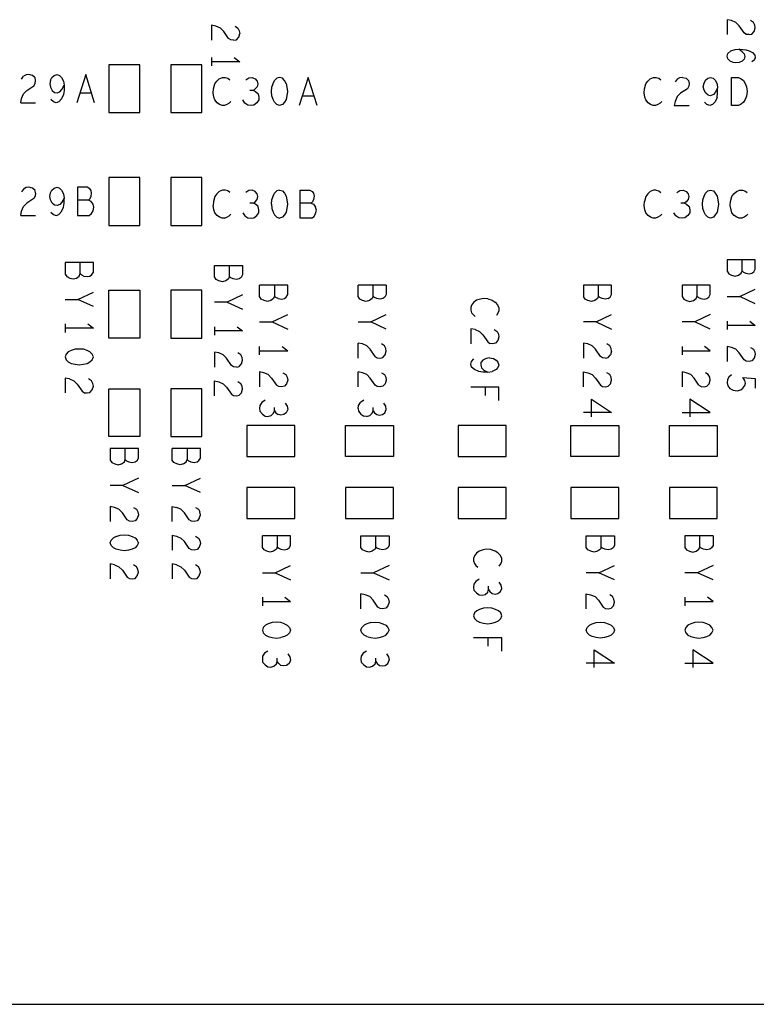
# Model space of a CAD drawing. Extents: x 17.9 to 50.9, y 20.7 to 41.7.
# Tile 5 of 15: x 29.7 to 32.3, y 29 to 32.5. Entities that reach past the tile are written whole.
import ezdxf

# ---------------------------------------------------------------- set-up
doc = ezdxf.new("R2010")
doc.units = 0
doc.layers.add('RVP8-IFD_F_bas', color=2, linetype='CONTINUOUS')

msp = doc.modelspace()

# ---------------------------------------------------------------- linework, layer by layer
at = {"layer": 'RVP8-IFD_F_bas'}
for points in [[(30.446, 32.382), (30.436, 32.383), (30.428, 32.388), (30.411, 32.413), (30.399, 32.425), (30.383, 32.432), (30.368, 32.435), (30.368, 32.382)], [(32.276, 32.402), (32.266, 32.403), (32.258, 32.408), (32.241, 32.433), (32.229, 32.445), (32.213, 32.452), (32.198, 32.455), (32.198, 32.402)], [(32.276, 32.402), (32.286, 32.404), (32.294, 32.413), (32.298, 32.426), (32.296, 32.436), (32.291, 32.445), (32.281, 32.452)], [(30.446, 32.382), (30.456, 32.384), (30.464, 32.393), (30.468, 32.406)], [(30.451, 32.432), (30.461, 32.425), (30.466, 32.416), (30.468, 32.406)], [(32.209, 32.308), (32.201, 32.316), (32.198, 32.325), (32.201, 32.335), (32.211, 32.344), (32.226, 32.349), (32.243, 32.35), (32.264, 32.348), (32.276, 32.344)], [(32.258, 32.334), (32.261, 32.324), (32.258, 32.315), (32.251, 32.308), (32.241, 32.303), (32.229, 32.302), (32.219, 32.303), (32.209, 32.308)], [(32.258, 32.334), (32.251, 32.341), (32.239, 32.35)], [(32.276, 32.344), (32.288, 32.338), (32.296, 32.329), (32.298, 32.32), (32.294, 32.311), (32.286, 32.305)], [(30.368, 32.321), (30.368, 32.291)], [(30.468, 32.306), (30.368, 32.306)], [(30.448, 32.321), (30.468, 32.306)], [(29.693, 32.175), (29.7, 32.192), (29.712, 32.204), (29.737, 32.22), (29.742, 32.229), (29.743, 32.239), (29.741, 32.249), (29.732, 32.257), (29.719, 32.26), (29.709, 32.259), (29.7, 32.254)], [(29.796, 32.24), (29.801, 32.25), (29.809, 32.257), (29.819, 32.26), (29.828, 32.257), (29.835, 32.25), (29.842, 32.237), (29.844, 32.222)], [(29.952, 32.16), (29.921, 32.26), (29.889, 32.16)], [(29.693, 32.244), (29.7, 32.254)], [(29.796, 32.24), (29.793, 32.227), (29.796, 32.215), (29.802, 32.204), (29.81, 32.197), (29.819, 32.195), (29.829, 32.199), (29.836, 32.207), (29.844, 32.222), (29.844, 32.204), (29.842, 32.189), (29.835, 32.174), (29.826, 32.164), (29.816, 32.16), (29.806, 32.164), (29.797, 32.172)], [(30.436, 32.165), (30.43, 32.159), (30.422, 32.154), (30.414, 32.15), (30.405, 32.15), (30.396, 32.154), (30.387, 32.16), (30.379, 32.17), (30.376, 32.18), (30.373, 32.195), (30.374, 32.21), (30.379, 32.227), (30.386, 32.237), (30.395, 32.245), (30.406, 32.25), (30.416, 32.25), (30.425, 32.247), (30.433, 32.242)], [(30.489, 32.242), (30.5, 32.249), (30.512, 32.25), (30.523, 32.245), (30.53, 32.237), (30.532, 32.227)], [(30.532, 32.227), (30.53, 32.217), (30.523, 32.209), (30.516, 32.204), (30.504, 32.204)], [(30.609, 32.15), (30.599, 32.154), (30.591, 32.162), (30.586, 32.172), (30.582, 32.185), (30.581, 32.2), (30.582, 32.215), (30.586, 32.229), (30.591, 32.239), (30.599, 32.247)], [(30.632, 32.229), (30.626, 32.239), (30.619, 32.247), (30.609, 32.25), (30.599, 32.247)], [(30.632, 32.229), (30.635, 32.215), (30.637, 32.2), (30.635, 32.185), (30.632, 32.172), (30.626, 32.162), (30.619, 32.154), (30.609, 32.15)], [(30.711, 32.25), (30.679, 32.15)], [(30.742, 32.15), (30.711, 32.25)], [(31.966, 32.165), (31.96, 32.159), (31.952, 32.154), (31.944, 32.15), (31.935, 32.15), (31.926, 32.154), (31.917, 32.16), (31.909, 32.17), (31.906, 32.18), (31.903, 32.195), (31.904, 32.21), (31.909, 32.227), (31.916, 32.237), (31.925, 32.245), (31.936, 32.25), (31.946, 32.25), (31.955, 32.247), (31.963, 32.242)], [(32.039, 32.25), (32.052, 32.247), (32.061, 32.239), (32.063, 32.229), (32.062, 32.219), (32.057, 32.21), (32.032, 32.194), (32.02, 32.182), (32.013, 32.165), (32.01, 32.15), (32.063, 32.15)], [(32.039, 32.25), (32.029, 32.249), (32.02, 32.244), (32.013, 32.234)], [(32.213, 32.15), (32.213, 32.25), (32.238, 32.25), (32.248, 32.245), (32.256, 32.239), (32.262, 32.229), (32.267, 32.217)], [(29.9, 32.195), (29.941, 32.195)], [(30.516, 32.204), (30.524, 32.2), (30.533, 32.192), (30.536, 32.18), (30.535, 32.17), (30.528, 32.16), (30.518, 32.152), (30.508, 32.15), (30.497, 32.152), (30.486, 32.159), (30.479, 32.17)], [(32.162, 32.179), (32.164, 32.194), (32.164, 32.212)], [(32.267, 32.217), (32.269, 32.2), (32.267, 32.184), (32.262, 32.172)], [(29.69, 32.16), (29.693, 32.175)], [(29.69, 32.16), (29.743, 32.16)], [(30.69, 32.185), (30.731, 32.185)], [(32.162, 32.179), (32.155, 32.164), (32.146, 32.154), (32.136, 32.15), (32.126, 32.154), (32.117, 32.162)], [(32.262, 32.172), (32.256, 32.162), (32.248, 32.155), (32.238, 32.15), (32.213, 32.15)], [(29.7, 31.854), (29.693, 31.844)], [(29.743, 31.839), (29.741, 31.849), (29.732, 31.857), (29.719, 31.86), (29.709, 31.859), (29.7, 31.854)], [(29.81, 31.797), (29.802, 31.804), (29.796, 31.815), (29.793, 31.827), (29.796, 31.84), (29.801, 31.85), (29.809, 31.857), (29.819, 31.86), (29.828, 31.857), (29.835, 31.85), (29.842, 31.837), (29.844, 31.822)], [(29.931, 31.814), (29.936, 31.819), (29.94, 31.827), (29.942, 31.839), (29.94, 31.849), (29.935, 31.855), (29.926, 31.86), (29.892, 31.86), (29.892, 31.76)], [(30.433, 31.842), (30.425, 31.847), (30.416, 31.85), (30.406, 31.85), (30.395, 31.845), (30.386, 31.837), (30.379, 31.827), (30.374, 31.81), (30.373, 31.795)], [(30.516, 31.804), (30.523, 31.809), (30.53, 31.817), (30.532, 31.827), (30.53, 31.837), (30.523, 31.845), (30.512, 31.85), (30.5, 31.849), (30.489, 31.842)], [(30.581, 31.8), (30.582, 31.815), (30.586, 31.829), (30.591, 31.839), (30.599, 31.847)], [(30.609, 31.85), (30.599, 31.847)], [(30.609, 31.85), (30.619, 31.847), (30.626, 31.839), (30.632, 31.829), (30.635, 31.815), (30.637, 31.8), (30.635, 31.785)], [(30.682, 31.75), (30.682, 31.85), (30.716, 31.85), (30.725, 31.845), (30.73, 31.839), (30.732, 31.829), (30.73, 31.817), (30.726, 31.809), (30.721, 31.804), (30.682, 31.804)], [(31.946, 31.85), (31.936, 31.85), (31.925, 31.845), (31.916, 31.837), (31.909, 31.827), (31.904, 31.81)], [(31.946, 31.85), (31.955, 31.847), (31.963, 31.842)], [(32.019, 31.842), (32.03, 31.849), (32.042, 31.85), (32.053, 31.845), (32.06, 31.837), (32.062, 31.827), (32.06, 31.817), (32.053, 31.809), (32.046, 31.804), (32.034, 31.804)], [(32.212, 31.78), (32.209, 31.795), (32.21, 31.81), (32.215, 31.827), (32.222, 31.837), (32.231, 31.845), (32.242, 31.85), (32.252, 31.85), (32.261, 31.847), (32.269, 31.842)], [(29.743, 31.839), (29.742, 31.829), (29.737, 31.82), (29.712, 31.804), (29.7, 31.792)], [(29.842, 31.789), (29.844, 31.804), (29.844, 31.822), (29.836, 31.807), (29.829, 31.799)], [(29.892, 31.76), (29.933, 31.76), (29.942, 31.767), (29.947, 31.777), (29.95, 31.789), (29.947, 31.8), (29.94, 31.81), (29.931, 31.814), (29.892, 31.814)], [(31.966, 31.765), (31.96, 31.759), (31.952, 31.754), (31.944, 31.75), (31.935, 31.75), (31.926, 31.754), (31.917, 31.76), (31.909, 31.77), (31.906, 31.78), (31.903, 31.795), (31.904, 31.81)], [(29.69, 31.76), (29.693, 31.775), (29.7, 31.792)], [(29.797, 31.772), (29.806, 31.764), (29.816, 31.76), (29.826, 31.764), (29.835, 31.774), (29.842, 31.789)], [(29.829, 31.799), (29.819, 31.795), (29.81, 31.797)], [(30.414, 31.75), (30.405, 31.75), (30.396, 31.754), (30.387, 31.76), (30.379, 31.77), (30.376, 31.78), (30.373, 31.795)], [(30.479, 31.77), (30.486, 31.759), (30.497, 31.752), (30.508, 31.75), (30.518, 31.752), (30.528, 31.76), (30.535, 31.77), (30.536, 31.78), (30.533, 31.792), (30.524, 31.8), (30.516, 31.804), (30.504, 31.804)], [(30.581, 31.8), (30.582, 31.785), (30.586, 31.772), (30.591, 31.762), (30.599, 31.754), (30.609, 31.75)], [(30.635, 31.785), (30.632, 31.772), (30.626, 31.762)], [(30.721, 31.804), (30.73, 31.8), (30.737, 31.79)], [(30.723, 31.75), (30.732, 31.757), (30.737, 31.767), (30.74, 31.779), (30.737, 31.79)], [(32.046, 31.804), (32.054, 31.8), (32.063, 31.792), (32.066, 31.78), (32.065, 31.77), (32.058, 31.76), (32.048, 31.752), (32.038, 31.75), (32.027, 31.752), (32.016, 31.759), (32.009, 31.77)], [(32.272, 31.765), (32.266, 31.759), (32.258, 31.754), (32.25, 31.75), (32.241, 31.75), (32.232, 31.754), (32.223, 31.76), (32.215, 31.77), (32.212, 31.78)], [(29.69, 31.76), (29.743, 31.76)], [(30.414, 31.75), (30.422, 31.754), (30.43, 31.759), (30.436, 31.765)], [(30.626, 31.762), (30.619, 31.754), (30.609, 31.75)], [(30.723, 31.75), (30.682, 31.75)], [(32.198, 31.603), (32.198, 31.562), (32.204, 31.553), (32.214, 31.548), (32.226, 31.545), (32.238, 31.548), (32.248, 31.555), (32.251, 31.564), (32.251, 31.603)], [(32.251, 31.564), (32.256, 31.559), (32.264, 31.555), (32.276, 31.553), (32.286, 31.555), (32.293, 31.56), (32.298, 31.569), (32.298, 31.603), (32.198, 31.603)], [(29.848, 31.593), (29.848, 31.552), (29.854, 31.543), (29.864, 31.538)], [(29.901, 31.554), (29.906, 31.549), (29.914, 31.545), (29.926, 31.543), (29.936, 31.545), (29.943, 31.55), (29.948, 31.559), (29.948, 31.593), (29.848, 31.593)], [(29.864, 31.538), (29.876, 31.535), (29.888, 31.538), (29.898, 31.545), (29.901, 31.554), (29.901, 31.593)], [(30.431, 31.544), (30.431, 31.583)], [(30.604, 31.465), (30.596, 31.469), (30.591, 31.474), (30.588, 31.465), (30.578, 31.458), (30.566, 31.455), (30.554, 31.458), (30.544, 31.463), (30.538, 31.472), (30.538, 31.513)], [(30.638, 31.513), (30.538, 31.513)], [(30.591, 31.513), (30.591, 31.474)], [(30.604, 31.465), (30.616, 31.463), (30.626, 31.465), (30.633, 31.47), (30.638, 31.479), (30.638, 31.513)], [(30.904, 31.458), (30.894, 31.463), (30.888, 31.472), (30.888, 31.513)], [(30.988, 31.513), (30.888, 31.513)], [(30.941, 31.474), (30.941, 31.513)], [(30.988, 31.513), (30.988, 31.479), (30.983, 31.47), (30.976, 31.465)], [(31.776, 31.465), (31.783, 31.47), (31.788, 31.479), (31.788, 31.513), (31.688, 31.513), (31.688, 31.472)], [(31.741, 31.474), (31.741, 31.513)], [(32.038, 31.513), (32.038, 31.472), (32.044, 31.463), (32.054, 31.458), (32.066, 31.455), (32.078, 31.458), (32.088, 31.465), (32.091, 31.474), (32.091, 31.513)], [(32.104, 31.465), (32.116, 31.463), (32.126, 31.465), (32.133, 31.47), (32.138, 31.479), (32.138, 31.513), (32.038, 31.513)], [(32.198, 31.472), (32.243, 31.472), (32.298, 31.498)], [(29.848, 31.462), (29.893, 31.462), (29.948, 31.488)], [(29.948, 31.437), (29.893, 31.462)], [(30.478, 31.478), (30.423, 31.452), (30.378, 31.452)], [(30.976, 31.465), (30.966, 31.463), (30.954, 31.465), (30.946, 31.469), (30.941, 31.474), (30.938, 31.465), (30.928, 31.458), (30.916, 31.455), (30.904, 31.458)], [(31.333, 31.465), (31.318, 31.462), (31.308, 31.459), (31.298, 31.451), (31.291, 31.442), (31.288, 31.433), (31.288, 31.424), (31.291, 31.415), (31.296, 31.408), (31.303, 31.402)], [(31.348, 31.464), (31.333, 31.465)], [(31.348, 31.464), (31.364, 31.459), (31.374, 31.452), (31.383, 31.443), (31.388, 31.432), (31.388, 31.422), (31.384, 31.413), (31.379, 31.405)], [(31.776, 31.465), (31.766, 31.463), (31.754, 31.465), (31.746, 31.469), (31.741, 31.474), (31.738, 31.465), (31.728, 31.458), (31.716, 31.455), (31.704, 31.458), (31.694, 31.463), (31.688, 31.472)], [(32.091, 31.474), (32.096, 31.469), (32.104, 31.465)], [(32.298, 31.447), (32.243, 31.472)], [(30.423, 31.452), (30.478, 31.427)], [(30.538, 31.382), (30.583, 31.382), (30.638, 31.408)], [(30.988, 31.357), (30.933, 31.382), (30.988, 31.408)], [(31.733, 31.382), (31.788, 31.408)], [(32.138, 31.408), (32.083, 31.382), (32.038, 31.382)], [(29.928, 31.375), (29.948, 31.36), (29.848, 31.36)], [(29.848, 31.375), (29.848, 31.345)], [(30.378, 31.365), (30.378, 31.335)], [(30.458, 31.365), (30.478, 31.35)], [(30.583, 31.382), (30.638, 31.357)], [(30.888, 31.382), (30.933, 31.382)], [(31.288, 31.358), (31.288, 31.305)], [(31.303, 31.355), (31.288, 31.358)], [(31.303, 31.355), (31.319, 31.348), (31.331, 31.336), (31.348, 31.311), (31.356, 31.306)], [(31.371, 31.355), (31.381, 31.348), (31.386, 31.339), (31.388, 31.329), (31.384, 31.316), (31.376, 31.307), (31.366, 31.305), (31.356, 31.306)], [(31.733, 31.382), (31.688, 31.382)], [(31.733, 31.382), (31.788, 31.357)], [(32.138, 31.357), (32.083, 31.382)], [(32.278, 31.385), (32.298, 31.37), (32.198, 31.37)], [(32.198, 31.385), (32.198, 31.355)], [(30.478, 31.35), (30.378, 31.35)], [(30.538, 31.265), (30.538, 31.295)], [(30.618, 31.295), (30.638, 31.28)], [(30.888, 31.254), (30.888, 31.307)], [(30.948, 31.26), (30.931, 31.285), (30.919, 31.297), (30.903, 31.304), (30.888, 31.307)], [(30.948, 31.26), (30.956, 31.255), (30.966, 31.254), (30.976, 31.256), (30.984, 31.265), (30.988, 31.278), (30.986, 31.288), (30.981, 31.297), (30.971, 31.304)], [(31.766, 31.254), (31.756, 31.255), (31.748, 31.26), (31.731, 31.285), (31.719, 31.297), (31.703, 31.304), (31.688, 31.307), (31.688, 31.254)], [(31.788, 31.278), (31.786, 31.288), (31.781, 31.297), (31.771, 31.304)], [(32.038, 31.295), (32.038, 31.265)], [(32.138, 31.28), (32.118, 31.295)], [(32.198, 31.295), (32.198, 31.242)], [(32.276, 31.242), (32.266, 31.243), (32.258, 31.248), (32.241, 31.273), (32.229, 31.285), (32.213, 31.292), (32.198, 31.295)], [(32.281, 31.292), (32.291, 31.285), (32.296, 31.276), (32.298, 31.266), (32.294, 31.253), (32.286, 31.244), (32.276, 31.242)], [(30.456, 31.222), (30.446, 31.223), (30.438, 31.228), (30.421, 31.253), (30.409, 31.265), (30.393, 31.272), (30.378, 31.275), (30.378, 31.222)], [(30.456, 31.222), (30.466, 31.224), (30.474, 31.233), (30.478, 31.246), (30.476, 31.256), (30.471, 31.265), (30.461, 31.272)], [(30.538, 31.28), (30.638, 31.28)], [(31.354, 31.255), (31.343, 31.252), (31.331, 31.246), (31.324, 31.238), (31.323, 31.229), (31.326, 31.219), (31.334, 31.211), (31.349, 31.204), (31.331, 31.204), (31.316, 31.206), (31.301, 31.213), (31.291, 31.222), (31.288, 31.232), (31.291, 31.242), (31.299, 31.251)], [(31.354, 31.255), (31.368, 31.252), (31.378, 31.247), (31.384, 31.239), (31.388, 31.229), (31.384, 31.22), (31.378, 31.213), (31.364, 31.206)], [(31.766, 31.254), (31.776, 31.256), (31.784, 31.265)], [(31.788, 31.278), (31.784, 31.265)], [(32.038, 31.28), (32.138, 31.28)], [(29.848, 31.183), (29.848, 31.13)], [(29.863, 31.18), (29.848, 31.183)], [(29.863, 31.18), (29.879, 31.173), (29.891, 31.161), (29.908, 31.136), (29.916, 31.131), (29.926, 31.13), (29.936, 31.132), (29.944, 31.141), (29.948, 31.154), (29.946, 31.164), (29.941, 31.173), (29.931, 31.18)], [(30.569, 31.195), (30.553, 31.202), (30.538, 31.205), (30.538, 31.152)], [(30.569, 31.195), (30.581, 31.183), (30.598, 31.158)], [(30.621, 31.202), (30.631, 31.195), (30.636, 31.186), (30.638, 31.176), (30.634, 31.163), (30.626, 31.154), (30.616, 31.152), (30.606, 31.153), (30.598, 31.158)], [(30.888, 31.152), (30.888, 31.205)], [(30.966, 31.152), (30.956, 31.153), (30.948, 31.158), (30.931, 31.183), (30.919, 31.195), (30.903, 31.202), (30.888, 31.205)], [(30.971, 31.202), (30.981, 31.195), (30.986, 31.186), (30.988, 31.176), (30.984, 31.163), (30.976, 31.154), (30.966, 31.152)], [(31.349, 31.204), (31.364, 31.206)], [(31.688, 31.152), (31.688, 31.205), (31.703, 31.202), (31.719, 31.195), (31.731, 31.183), (31.748, 31.158), (31.756, 31.153), (31.766, 31.152), (31.776, 31.154), (31.784, 31.163), (31.788, 31.176), (31.786, 31.186), (31.781, 31.195), (31.771, 31.202)], [(32.069, 31.195), (32.053, 31.202), (32.038, 31.205), (32.038, 31.152)], [(32.098, 31.158), (32.081, 31.183), (32.069, 31.195)], [(32.098, 31.158), (32.106, 31.153), (32.116, 31.152), (32.126, 31.154), (32.134, 31.163), (32.138, 31.176), (32.136, 31.186), (32.131, 31.195), (32.121, 31.202)], [(32.213, 31.194), (32.204, 31.186), (32.199, 31.178), (32.198, 31.166), (32.201, 31.155), (32.208, 31.146), (32.219, 31.14), (32.233, 31.138), (32.246, 31.141), (32.254, 31.147), (32.261, 31.156), (32.263, 31.165), (32.261, 31.174), (32.254, 31.185), (32.298, 31.181), (32.298, 31.147)], [(30.378, 31.12), (30.378, 31.173), (30.393, 31.17), (30.409, 31.163), (30.421, 31.151), (30.438, 31.126), (30.446, 31.121), (30.456, 31.12), (30.466, 31.122), (30.474, 31.131), (30.478, 31.144), (30.476, 31.154), (30.471, 31.163), (30.461, 31.17)], [(31.388, 31.151), (31.288, 31.151)], [(31.339, 31.151), (31.339, 31.121)], [(31.388, 31.103), (31.388, 31.151)], [(31.716, 31.045), (31.716, 31.108), (31.788, 31.061), (31.688, 31.061)], [(32.066, 31.108), (32.066, 31.045)], [(32.138, 31.061), (32.066, 31.108)], [(30.558, 31.104), (30.546, 31.096), (30.539, 31.086), (30.538, 31.075), (30.539, 31.065), (30.548, 31.055), (30.558, 31.048), (30.568, 31.047), (30.579, 31.05), (30.588, 31.058), (30.591, 31.067), (30.591, 31.079)], [(30.629, 31.094), (30.636, 31.083), (30.638, 31.071), (30.633, 31.06), (30.624, 31.053), (30.614, 31.051), (30.604, 31.053)], [(30.888, 31.075), (30.889, 31.086), (30.896, 31.096)], [(30.888, 31.075), (30.889, 31.065), (30.898, 31.055), (30.908, 31.048)], [(30.908, 31.104), (30.896, 31.096)], [(30.918, 31.047), (30.929, 31.05), (30.938, 31.058), (30.941, 31.067), (30.941, 31.079)], [(30.941, 31.067), (30.946, 31.06), (30.954, 31.053), (30.964, 31.051), (30.974, 31.053), (30.983, 31.06), (30.988, 31.071), (30.986, 31.083), (30.979, 31.094)], [(30.591, 31.067), (30.596, 31.06), (30.604, 31.053)], [(30.918, 31.047), (30.908, 31.048)], [(32.038, 31.061), (32.138, 31.061)], [(30.108, 30.933), (30.008, 30.933), (30.008, 30.892), (30.014, 30.883), (30.024, 30.878), (30.036, 30.875), (30.048, 30.878), (30.058, 30.885), (30.061, 30.894), (30.061, 30.933)], [(30.061, 30.894), (30.066, 30.889), (30.074, 30.885), (30.086, 30.883), (30.096, 30.885), (30.103, 30.89), (30.108, 30.899), (30.108, 30.933)], [(30.268, 30.878), (30.256, 30.875), (30.244, 30.878), (30.234, 30.883), (30.228, 30.892), (30.228, 30.933)], [(30.328, 30.899), (30.328, 30.933), (30.228, 30.933)], [(30.281, 30.933), (30.281, 30.894)], [(30.268, 30.878), (30.278, 30.885), (30.281, 30.894), (30.286, 30.889), (30.294, 30.885), (30.306, 30.883), (30.316, 30.885), (30.323, 30.89), (30.328, 30.899)], [(30.108, 30.828), (30.053, 30.802), (30.008, 30.802)], [(30.228, 30.802), (30.273, 30.802), (30.328, 30.828)], [(30.053, 30.802), (30.108, 30.777)], [(30.328, 30.777), (30.273, 30.802)], [(30.091, 30.724), (30.101, 30.717), (30.106, 30.708), (30.108, 30.698), (30.104, 30.685), (30.096, 30.676), (30.086, 30.674), (30.076, 30.675), (30.068, 30.68), (30.051, 30.705), (30.039, 30.717), (30.023, 30.724), (30.008, 30.727), (30.008, 30.674)], [(30.228, 30.674), (30.228, 30.727), (30.243, 30.724)], [(30.324, 30.685), (30.316, 30.676), (30.306, 30.674), (30.296, 30.675), (30.288, 30.68), (30.271, 30.705), (30.259, 30.717), (30.243, 30.724)], [(30.311, 30.724), (30.321, 30.717), (30.326, 30.708)], [(30.324, 30.685), (30.328, 30.698), (30.326, 30.708)], [(30.029, 30.621), (30.019, 30.616), (30.011, 30.608)], [(30.029, 30.621), (30.043, 30.625), (30.058, 30.626), (30.073, 30.625), (30.086, 30.621), (30.096, 30.616), (30.104, 30.608)], [(30.228, 30.625), (30.243, 30.622), (30.259, 30.615)], [(30.228, 30.625), (30.228, 30.572)], [(30.311, 30.622), (30.321, 30.615), (30.326, 30.606), (30.328, 30.596), (30.324, 30.583), (30.316, 30.574), (30.306, 30.572)], [(30.598, 30.575), (30.588, 30.568), (30.576, 30.565), (30.564, 30.568), (30.554, 30.573), (30.548, 30.582), (30.548, 30.623)], [(30.648, 30.623), (30.548, 30.623)], [(30.601, 30.623), (30.601, 30.584), (30.606, 30.579), (30.614, 30.575), (30.626, 30.573), (30.636, 30.575), (30.643, 30.58), (30.648, 30.589), (30.648, 30.623)], [(30.951, 30.584), (30.951, 30.623)], [(31.751, 30.584), (31.751, 30.623)], [(32.048, 30.623), (32.048, 30.582), (32.054, 30.573), (32.064, 30.568), (32.076, 30.565), (32.088, 30.568), (32.098, 30.575), (32.101, 30.584)], [(32.148, 30.623), (32.048, 30.623)], [(32.114, 30.575), (32.106, 30.579), (32.101, 30.584), (32.101, 30.623)], [(32.148, 30.623), (32.148, 30.589), (32.143, 30.58), (32.136, 30.575), (32.126, 30.573), (32.114, 30.575)], [(30.108, 30.598), (30.104, 30.588), (30.096, 30.58), (30.086, 30.575), (30.073, 30.572), (30.058, 30.57), (30.043, 30.572), (30.029, 30.575), (30.019, 30.58), (30.011, 30.588), (30.008, 30.598), (30.011, 30.608)], [(30.108, 30.598), (30.104, 30.608)], [(30.306, 30.572), (30.296, 30.573), (30.288, 30.578), (30.271, 30.603), (30.259, 30.615)], [(30.601, 30.584), (30.598, 30.575)], [(31.343, 30.575), (31.328, 30.572), (31.318, 30.569), (31.308, 30.561), (31.301, 30.552), (31.298, 30.543), (31.298, 30.534), (31.301, 30.525), (31.306, 30.518), (31.313, 30.512)], [(31.389, 30.515), (31.394, 30.523), (31.398, 30.532), (31.398, 30.542), (31.393, 30.553), (31.384, 30.562), (31.374, 30.569), (31.358, 30.574), (31.343, 30.575)], [(30.008, 30.523), (30.008, 30.47)], [(30.023, 30.52), (30.008, 30.523)], [(30.023, 30.52), (30.039, 30.513), (30.051, 30.501), (30.068, 30.476), (30.076, 30.471), (30.086, 30.47), (30.096, 30.472), (30.104, 30.481), (30.108, 30.494), (30.106, 30.504), (30.101, 30.513), (30.091, 30.52)], [(30.228, 30.523), (30.228, 30.47)], [(30.243, 30.52), (30.228, 30.523)], [(30.243, 30.52), (30.259, 30.513), (30.271, 30.501), (30.288, 30.476), (30.296, 30.471), (30.306, 30.47), (30.316, 30.472), (30.324, 30.481), (30.328, 30.494), (30.326, 30.504), (30.321, 30.513), (30.311, 30.52)], [(30.548, 30.492), (30.593, 30.492), (30.648, 30.518)], [(30.998, 30.518), (30.943, 30.492), (30.998, 30.467)], [(31.743, 30.492), (31.798, 30.518)], [(32.148, 30.518), (32.093, 30.492), (32.048, 30.492)], [(30.593, 30.492), (30.648, 30.467)], [(30.898, 30.492), (30.943, 30.492)], [(31.798, 30.467), (31.743, 30.492), (31.698, 30.492)], [(32.148, 30.467), (32.093, 30.492)], [(31.318, 30.469), (31.306, 30.461), (31.299, 30.451), (31.298, 30.44), (31.299, 30.43), (31.308, 30.42), (31.318, 30.413), (31.328, 30.412), (31.339, 30.415), (31.348, 30.423), (31.351, 30.432), (31.351, 30.444)], [(31.351, 30.432), (31.356, 30.425), (31.364, 30.418), (31.374, 30.416), (31.384, 30.418), (31.393, 30.425), (31.398, 30.436), (31.396, 30.448), (31.389, 30.459)], [(30.898, 30.364), (30.898, 30.417)], [(30.981, 30.414), (30.991, 30.407), (30.996, 30.398), (30.998, 30.388), (30.994, 30.375), (30.986, 30.366), (30.976, 30.364), (30.966, 30.365), (30.958, 30.37), (30.941, 30.395), (30.929, 30.407), (30.913, 30.414), (30.898, 30.417)], [(31.698, 30.364), (31.698, 30.417), (31.713, 30.414), (31.729, 30.407), (31.741, 30.395), (31.758, 30.37), (31.766, 30.365), (31.776, 30.364), (31.786, 30.366), (31.794, 30.375), (31.798, 30.388), (31.796, 30.398), (31.791, 30.407), (31.781, 30.414)], [(30.548, 30.405), (30.548, 30.375)], [(30.548, 30.39), (30.648, 30.39)], [(30.628, 30.405), (30.648, 30.39)], [(32.048, 30.405), (32.048, 30.375)], [(32.048, 30.39), (32.148, 30.39)], [(32.148, 30.39), (32.128, 30.405)], [(30.598, 30.316), (30.583, 30.315), (30.569, 30.311), (30.559, 30.306), (30.551, 30.298), (30.548, 30.288), (30.551, 30.278), (30.559, 30.27), (30.569, 30.265), (30.583, 30.262), (30.598, 30.26), (30.613, 30.262)], [(30.626, 30.311), (30.613, 30.315), (30.598, 30.316)], [(30.626, 30.311), (30.636, 30.306), (30.644, 30.298), (30.648, 30.288), (30.644, 30.278), (30.636, 30.27), (30.626, 30.265), (30.613, 30.262)], [(30.933, 30.315), (30.919, 30.311), (30.909, 30.306), (30.901, 30.298)], [(30.933, 30.315), (30.948, 30.316), (30.963, 30.315), (30.976, 30.311), (30.986, 30.306), (30.994, 30.298), (30.998, 30.288)], [(32.098, 30.316), (32.083, 30.315), (32.069, 30.311), (32.059, 30.306), (32.051, 30.298), (32.048, 30.288), (32.051, 30.278), (32.059, 30.27), (32.069, 30.265), (32.083, 30.262), (32.098, 30.26), (32.113, 30.262), (32.126, 30.265), (32.136, 30.27), (32.144, 30.278), (32.148, 30.288), (32.144, 30.298)], [(32.144, 30.298), (32.136, 30.306), (32.126, 30.311), (32.113, 30.315), (32.098, 30.316)], [(30.919, 30.265), (30.909, 30.27), (30.901, 30.278), (30.898, 30.288), (30.901, 30.298)], [(30.919, 30.265), (30.933, 30.262), (30.948, 30.26), (30.963, 30.262), (30.976, 30.265), (30.986, 30.27), (30.994, 30.278), (30.998, 30.288)], [(31.398, 30.213), (31.398, 30.261), (31.298, 30.261)], [(31.349, 30.261), (31.349, 30.231)], [(30.568, 30.214), (30.556, 30.206), (30.549, 30.196), (30.548, 30.185), (30.549, 30.175), (30.558, 30.165), (30.568, 30.158), (30.578, 30.157), (30.589, 30.16), (30.598, 30.168), (30.601, 30.177)], [(30.639, 30.204), (30.646, 30.193), (30.648, 30.181), (30.643, 30.17), (30.634, 30.163), (30.624, 30.161), (30.614, 30.163), (30.606, 30.17), (30.601, 30.177), (30.601, 30.189)], [(30.918, 30.214), (30.906, 30.206), (30.899, 30.196), (30.898, 30.185)], [(30.989, 30.204), (30.996, 30.193), (30.998, 30.181)], [(31.726, 30.155), (31.726, 30.218), (31.798, 30.171), (31.698, 30.171)], [(32.048, 30.171), (32.148, 30.171), (32.076, 30.218)], [(32.076, 30.218), (32.076, 30.155)], [(30.898, 30.185), (30.899, 30.175), (30.908, 30.165), (30.918, 30.158), (30.928, 30.157), (30.939, 30.16), (30.948, 30.168), (30.951, 30.177), (30.951, 30.189)], [(30.951, 30.177), (30.956, 30.17), (30.964, 30.163), (30.974, 30.161), (30.984, 30.163), (30.993, 30.17), (30.998, 30.181)], [(24.278, 28.96), (42.278, 28.96)]]:
    msp.add_lwpolyline(points, dxfattribs=at)
for points in [[(30.003, 32.295), (30.003, 32.125), (30.113, 32.125), (30.113, 32.295), (30.003, 32.295)], [(30.223, 32.295), (30.223, 32.125), (30.333, 32.125), (30.333, 32.295), (30.223, 32.295)], [(32.13, 32.187), (32.122, 32.194), (32.116, 32.205), (32.113, 32.217), (32.116, 32.23), (32.121, 32.24), (32.129, 32.247), (32.139, 32.25), (32.148, 32.247), (32.155, 32.24), (32.162, 32.227), (32.164, 32.212), (32.156, 32.197), (32.149, 32.189), (32.139, 32.185), (32.13, 32.187)], [(30.113, 31.895), (30.003, 31.895), (30.003, 31.725), (30.113, 31.725), (30.113, 31.895)], [(30.223, 31.895), (30.223, 31.725), (30.333, 31.725), (30.333, 31.895), (30.223, 31.895)], [(32.121, 31.762), (32.116, 31.772), (32.112, 31.785), (32.111, 31.8), (32.112, 31.815), (32.116, 31.829), (32.121, 31.839), (32.129, 31.847), (32.139, 31.85), (32.149, 31.847), (32.156, 31.839), (32.162, 31.829), (32.165, 31.815), (32.167, 31.8), (32.165, 31.785), (32.162, 31.772), (32.156, 31.762), (32.149, 31.754), (32.139, 31.75), (32.129, 31.754), (32.121, 31.762)], [(30.456, 31.533), (30.444, 31.535), (30.436, 31.539), (30.431, 31.544), (30.428, 31.535), (30.418, 31.528), (30.406, 31.525), (30.394, 31.528), (30.384, 31.533), (30.378, 31.542), (30.378, 31.583), (30.478, 31.583), (30.478, 31.549), (30.473, 31.54), (30.466, 31.535), (30.456, 31.533)], [(30.113, 31.495), (30.113, 31.325), (30.003, 31.325), (30.003, 31.495), (30.113, 31.495)], [(30.223, 31.495), (30.223, 31.325), (30.333, 31.325), (30.333, 31.495), (30.223, 31.495)], [(29.869, 31.281), (29.859, 31.276), (29.851, 31.268), (29.848, 31.258), (29.851, 31.248), (29.859, 31.24), (29.869, 31.235), (29.883, 31.232), (29.898, 31.23), (29.913, 31.232), (29.926, 31.235), (29.936, 31.24), (29.944, 31.248), (29.948, 31.258), (29.944, 31.268), (29.936, 31.276), (29.926, 31.281), (29.913, 31.285), (29.898, 31.286), (29.883, 31.285), (29.869, 31.281)], [(30.113, 31.145), (30.113, 30.975), (30.003, 30.975), (30.003, 31.145), (30.113, 31.145)], [(30.223, 31.145), (30.223, 30.975), (30.333, 30.975), (30.333, 31.145), (30.223, 31.145)], [(30.493, 31.015), (30.493, 30.905), (30.663, 30.905), (30.663, 31.015), (30.493, 31.015)], [(30.843, 30.905), (30.843, 31.015), (31.013, 31.015), (31.013, 30.905), (30.843, 30.905)], [(31.243, 30.905), (31.413, 30.905), (31.413, 31.015), (31.243, 31.015), (31.243, 30.905)], [(31.643, 30.905), (31.643, 31.015), (31.813, 31.015), (31.813, 30.905), (31.643, 30.905)], [(31.993, 30.905), (31.993, 31.015), (32.163, 31.015), (32.163, 30.905), (31.993, 30.905)], [(30.493, 30.795), (30.493, 30.685), (30.663, 30.685), (30.663, 30.795), (30.493, 30.795)], [(30.843, 30.795), (30.843, 30.685), (31.013, 30.685), (31.013, 30.795), (30.843, 30.795)], [(31.243, 30.795), (31.243, 30.685), (31.413, 30.685), (31.413, 30.795), (31.243, 30.795)], [(31.643, 30.795), (31.643, 30.685), (31.813, 30.685), (31.813, 30.795), (31.643, 30.795)], [(31.993, 30.795), (31.993, 30.685), (32.163, 30.685), (32.163, 30.795), (31.993, 30.795)], [(30.904, 30.573), (30.898, 30.582), (30.898, 30.623), (30.998, 30.623), (30.998, 30.589), (30.993, 30.58), (30.986, 30.575), (30.976, 30.573), (30.964, 30.575), (30.956, 30.579), (30.951, 30.584), (30.948, 30.575), (30.938, 30.568), (30.926, 30.565), (30.914, 30.568), (30.904, 30.573)], [(31.786, 30.575), (31.776, 30.573), (31.764, 30.575), (31.756, 30.579), (31.751, 30.584), (31.748, 30.575), (31.738, 30.568), (31.726, 30.565), (31.714, 30.568), (31.704, 30.573), (31.698, 30.582), (31.698, 30.623), (31.798, 30.623), (31.798, 30.589), (31.793, 30.58), (31.786, 30.575)], [(31.348, 30.367), (31.333, 30.366), (31.319, 30.362), (31.309, 30.357), (31.301, 30.349), (31.298, 30.339), (31.301, 30.329), (31.309, 30.321), (31.319, 30.316), (31.333, 30.313), (31.348, 30.311), (31.363, 30.313), (31.376, 30.316), (31.386, 30.321), (31.394, 30.329), (31.398, 30.339), (31.394, 30.349), (31.386, 30.357), (31.376, 30.362), (31.363, 30.366), (31.348, 30.367)], [(31.719, 30.265), (31.709, 30.27), (31.701, 30.278), (31.698, 30.288), (31.701, 30.298), (31.709, 30.306), (31.719, 30.311), (31.733, 30.315), (31.748, 30.316), (31.763, 30.315), (31.776, 30.311), (31.786, 30.306), (31.794, 30.298), (31.798, 30.288), (31.794, 30.278), (31.786, 30.27), (31.776, 30.265), (31.763, 30.262), (31.748, 30.26), (31.733, 30.262), (31.719, 30.265)]]:
    msp.add_lwpolyline(points, close=True, dxfattribs=at)

doc.saveas('drawing.dxf')
